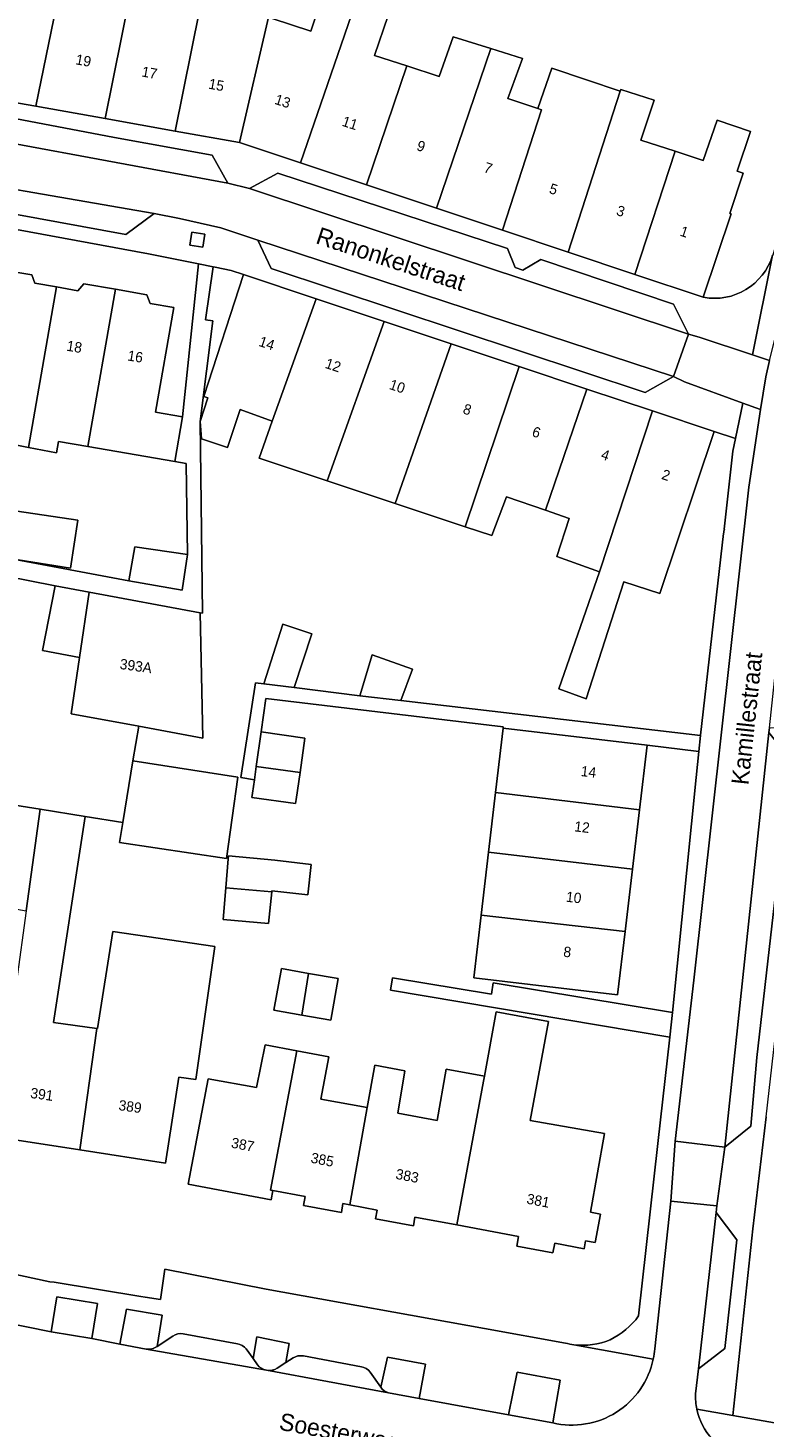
# Model space of a CAD drawing. Header units: metres. Extents: x 151448 to 154749, y 463108 to 465296.
# Tile 53 of 256: x 152921 to 152975, y 463378 to 463480. Entities that reach past the tile are written whole.
import ezdxf
from ezdxf.enums import TextEntityAlignment as Align

# ---------------------------------------------------------------- set-up
doc = ezdxf.new("R2010")
doc.units = ezdxf.units.M
for name, color, linetype, lineweight in [('B-PV-GR-GROENVOORZIENING-GV', 253, 'Continuous', 9), ('B-PV-OG-BEBOUWING-GV', 1, 'Continuous', 9), ('B-PV-OG-BEBOUWING-T18', 2, 'Continuous', 9), ('B-PV-OG-TERREIN_ERF-GV', 253, 'Continuous', 9), ('B-PV-OG-TOPOGRAFIE-T18', 2, 'Continuous', 9), ('B-PV-VH-OPENVERHARDING_BETONSTRAATSTEEN-GV', 253, 'Continuous', 9), ('B-PV-VH-OPENVERHARDING_STRAATBAKSTEEN-GV', 253, 'Continuous', 9), ('B-PV-VH-OPENVERHARDING_TEGEL-GV', 253, 'Continuous', 9)]:
    doc.layers.add(name, color=color, linetype=linetype, lineweight=lineweight)
doc.styles.add('Drong', font='txt', dxfattribs={"height": 1.8})

msp = doc.modelspace()

# ---------------------------------------------------------------- linework, layer by layer
at = {"layer": 'B-PV-GR-GROENVOORZIENING-GV', "flags": 128}
for points in [[(152933.704, 463464.238), (152933.863, 463465.185), (152932.917, 463465.344), (152932.758, 463464.397)], [(152925.636, 463384.935), (152926.06, 463387.471), (152923.098, 463387.973), (152922.693, 463385.433)], [(152959.159, 463378.809), (152959.714, 463381.913), (152956.587, 463382.489), (152955.945, 463379.391)]]:
    msp.add_lwpolyline(points, close=True, dxfattribs=at)
for points in [[(152930.393, 463384.358), (152930.755, 463386.628), (152928.152, 463387.079), (152927.666, 463384.536), (152929.58, 463384.161)], [(152939.121, 463382.791), (152939.748, 463383.193), (152940.004, 463384.585), (152937.646, 463385.052), (152937.363, 463383.487), (152937.687, 463383.035)], [(152947.216, 463380.993), (152949.457, 463380.57), (152949.919, 463383.083), (152947.146, 463383.585), (152946.661, 463381.405)]]:
    msp.add_lwpolyline(points, dxfattribs=at)
at = {"layer": 'B-PV-GR-GROENVOORZIENING-GV'}
for points in [[(152929.58, 463384.161, 0.1806374), (152930.393, 463384.358)], [(152937.687, 463383.035, 0.187781), (152938.349, 463382.633)], [(152938.349, 463382.633, 0.191636), (152939.121, 463382.791)], [(152946.661, 463381.405, 0.1976312), (152947.216, 463380.993)]]:
    msp.add_lwpolyline(points, format="xyb", dxfattribs=at)
at = {"layer": 'B-PV-OG-BEBOUWING-GV', "flags": 128}
for points in [[(152923.992, 463486.312), (152924.044, 463486.566), (152921.22, 463487.062), (152920.692, 463484.051), (152918.283, 463484.474), (152916.505, 463475.377), (152921.562, 463474.482)], [(152928.4, 463482.502), (152928.983, 463485.397), (152929.042, 463485.689), (152924.044, 463486.566), (152923.992, 463486.312), (152921.562, 463474.482), (152926.605, 463473.589)], [(152928.983, 463485.397), (152928.4, 463482.502), (152926.605, 463473.589), (152931.698, 463472.688), (152934.083, 463484.462), (152934.15, 463484.793), (152929.042, 463485.689)], [(152938.488, 463480.957), (152938.748, 463480.871), (152939.175, 463482.443), (152939.072, 463482.471), (152939.444, 463483.841), (152934.15, 463484.793), (152934.083, 463484.462), (152931.698, 463472.688), (152936.369, 463471.861)], [(152944.844, 463482.037), (152942.518, 463482.801), (152941.579, 463479.942), (152938.748, 463480.871), (152938.488, 463480.957), (152936.369, 463471.861), (152940.818, 463470.377), (152944.77, 463481.824)], [(152947.201, 463481.079), (152947.252, 463481.246), (152944.844, 463482.037), (152944.77, 463481.824), (152940.818, 463470.377), (152945.625, 463468.774), (152948.551, 463477.413), (152946.205, 463478.168)], [(152954.659, 463478.673), (152951.923, 463479.538), (152950.898, 463476.658), (152948.551, 463477.413), (152945.625, 463468.774), (152950.72, 463467.074)], [(152958.072, 463474.327), (152955.905, 463475.043), (152956.959, 463477.964), (152954.662, 463478.682), (152954.659, 463478.673), (152950.72, 463467.074), (152955.498, 463465.481), (152958.343, 463474.237)], [(152964.074, 463475.593), (152961.63, 463476.399), (152959.086, 463477.244), (152958.072, 463474.327), (152958.343, 463474.237), (152955.498, 463465.481), (152960.277, 463463.887)], [(152968.065, 463471.214), (152965.566, 463472.019), (152966.546, 463474.929), (152964.113, 463475.714), (152964.074, 463475.593), (152960.277, 463463.887), (152965.139, 463462.265)], [(152972.581, 463469.769), (152973.547, 463472.65), (152971.111, 463473.465), (152970.115, 463470.554), (152968.065, 463471.214), (152965.139, 463462.265), (152970.116, 463460.605), (152972.136, 463466.662), (152972.041, 463466.693), (152973.019, 463469.623)], [(152918.982, 463462.635), (152916.992, 463451.28), (152919.27, 463450.923), (152919.189, 463450.058), (152921.025, 463449.7), (152923.064, 463461.356), (152921.497, 463461.63), (152921.268, 463462.235)], [(152935.501, 463449.689), (152936.418, 463452.443), (152938.758, 463451.602), (152941.945, 463460.499), (152936.663, 463462.258), (152933.794, 463453.402), (152934.083, 463453.309), (152933.522, 463451.578), (152933.617, 463450.317)], [(152927.352, 463461.189), (152925.065, 463461.589), (152924.63, 463461.082), (152923.064, 463461.356), (152921.025, 463449.7), (152923.081, 463449.301), (152923.225, 463450.13), (152925.352, 463449.761)], [(152925.352, 463449.761), (152931.665, 463448.668), (152932.228, 463451.919), (152930.28, 463452.257), (152931.597, 463459.862), (152929.875, 463460.163), (152929.638, 463460.789), (152927.352, 463461.189)], [(152938.758, 463451.602), (152937.799, 463448.924), (152942.751, 463447.274), (152946.891, 463458.852), (152941.945, 463460.499)], [(152942.751, 463447.274), (152947.714, 463445.621), (152951.769, 463457.227), (152946.891, 463458.852)], [(152947.714, 463445.621), (152952.805, 463443.925), (152956.719, 463455.579), (152951.769, 463457.227)], [(152952.805, 463443.925), (152954.724, 463443.286), (152955.789, 463446.107), (152958.637, 463445.131), (152961.651, 463453.936), (152956.719, 463455.579)], [(152958.637, 463445.131), (152960.368, 463444.538), (152959.467, 463441.768), (152962.559, 463440.642), (152966.417, 463452.349), (152961.651, 463453.936)], [(152970.901, 463450.856), (152966.417, 463452.349), (152962.559, 463440.642), (152959.6, 463432.148), (152961.601, 463431.426), (152964.334, 463439.938), (152966.951, 463439.067)], [(152919.942, 463443.347), (152919.682, 463441.61), (152924.087, 463440.922), (152924.63, 463444.412), (152920.198, 463445.062)], [(152928.335, 463439.997), (152932.209, 463439.324), (152932.606, 463441.907), (152928.766, 463442.479)], [(152924.753, 463434.43), (152925.436, 463439.185), (152922.983, 463439.642), (152922.061, 463434.939)], [(152924.131, 463430.341), (152929.049, 463429.434), (152933.704, 463428.576), (152933.51, 463437.683), (152925.436, 463439.185), (152924.753, 463434.43)], [(152940.355, 463432.251), (152941.65, 463436.136), (152939.526, 463436.844), (152938.138, 463432.513)], [(152948.952, 463433.577), (152946.041, 463434.611), (152945.133, 463431.641), (152948.125, 463431.293)], [(152940.782, 463426.066), (152941.137, 463428.561), (152937.955, 463429.014), (152937.597, 463426.505)], [(152955.003, 463424.607), (152965.473, 463423.36), (152966.029, 463428.061), (152955.558, 463429.3)], [(152935.442, 463419.815), (152936.254, 463425.734), (152928.632, 463426.925), (152927.885, 463422.434), (152927.645, 463420.992)], [(152940.782, 463426.066), (152937.597, 463426.505), (152937.461, 463425.548), (152937.32, 463424.557), (152937.278, 463424.259), (152940.459, 463423.806), (152940.502, 463424.104)], [(152965.473, 463423.36), (152955.003, 463424.607), (152954.493, 463420.292), (152964.963, 463419.047)], [(152920.859, 463416.01), (152921.874, 463423.396), (152917.261, 463424.128), (152916.368, 463419.509), (152915.865, 463416.919)], [(152926.007, 463407.463), (152922.861, 463407.899), (152925.159, 463422.87), (152921.874, 463423.396), (152920.859, 463416.01), (152920.154, 463410.882), (152919.732, 463407.811), (152918.602, 463399.598), (152924.759, 463398.641)], [(152953.95, 463415.7), (152964.427, 463414.51), (152964.963, 463419.047), (152954.493, 463420.292)], [(152935.38, 463417.694), (152938.726, 463417.396), (152938.734, 463417.473), (152941.345, 463417.188), (152941.584, 463419.376), (152938.956, 463419.707), (152935.577, 463420.005), (152935.56, 463419.805)], [(152938.726, 463417.396), (152935.38, 463417.694), (152935.184, 463415.383), (152938.495, 463415.085)], [(152964.427, 463414.51), (152953.95, 463415.7), (152953.413, 463411.156), (152963.884, 463409.918)], [(152924.759, 463398.641), (152930.993, 463397.671), (152931.966, 463403.926), (152933.196, 463403.762), (152934.576, 463413.437), (152927.171, 463414.52), (152926.054, 463407.456), (152926.007, 463407.463)], [(152940.902, 463408.442), (152941.408, 463411.474), (152939.424, 463411.829), (152938.882, 463408.803)], [(152940.902, 463408.442), (152943.016, 463408.063), (152943.558, 463411.09), (152941.408, 463411.474)], [(152957.52, 463400.789), (152958.847, 463407.977), (152955.052, 463408.667), (152954.202, 463403.993), (152954.137, 463403.645), (152952.189, 463393.19), (152956.673, 463392.353), (152956.542, 463391.652), (152959.175, 463391.16), (152959.306, 463391.861), (152961.438, 463391.462), (152961.541, 463392.041), (152962.261, 463391.913), (152962.629, 463393.981), (152961.908, 463394.109), (152962.923, 463399.831)], [(152934.09, 463403.82), (152932.658, 463396.152), (152938.691, 463395.025), (152938.815, 463395.689), (152938.644, 463395.721), (152940.554, 463405.838), (152938.235, 463406.276), (152937.605, 463403.181)], [(152944.415, 463394.643), (152945.667, 463401.716), (152942.301, 463402.328), (152942.872, 463405.401), (152940.554, 463405.838), (152938.644, 463395.721), (152938.815, 463395.689), (152941.159, 463395.251), (152941.039, 463394.612), (152943.789, 463394.099), (152943.908, 463394.737)], [(152954.202, 463403.993), (152951.421, 463404.511), (152950.756, 463400.79), (152947.895, 463401.31), (152948.406, 463404.385), (152946.217, 463404.79), (152945.667, 463401.716), (152944.415, 463394.643), (152946.392, 463394.273), (152946.273, 463393.634), (152949.024, 463393.129), (152949.142, 463393.76), (152952.189, 463393.19), (152954.137, 463403.645)]]:
    msp.add_lwpolyline(points, close=True, dxfattribs=at)
at = {"layer": 'B-PV-OG-TERREIN_ERF-GV', "flags": 128}
for points in [[(152938.748, 463480.871), (152941.579, 463479.942), (152942.518, 463482.801)], [(152947.201, 463481.079), (152946.205, 463478.168), (152948.551, 463477.413), (152950.898, 463476.658), (152951.923, 463479.538), (152954.659, 463478.673), (152954.662, 463478.682), (152956.959, 463477.964), (152955.905, 463475.043), (152958.072, 463474.327), (152959.086, 463477.244), (152961.63, 463476.399), (152964.074, 463475.593), (152964.113, 463475.714), (152966.546, 463474.929), (152965.566, 463472.019), (152968.065, 463471.214), (152970.115, 463470.554), (152971.111, 463473.465), (152973.547, 463472.65), (152972.581, 463469.769), (152973.019, 463469.623), (152972.041, 463466.693), (152972.136, 463466.662), (152970.116, 463460.605)], [(152918.982, 463462.635), (152921.268, 463462.235), (152921.497, 463461.63), (152923.064, 463461.356), (152924.63, 463461.082), (152925.065, 463461.589), (152927.352, 463461.189), (152929.638, 463460.789), (152929.875, 463460.163), (152931.597, 463459.862), (152930.28, 463452.257), (152932.228, 463451.919), (152933.388, 463463.033), (152929.773, 463463.761), (152904.36, 463468.438)], [(152947.714, 463445.621), (152942.751, 463447.274), (152937.799, 463448.924), (152938.758, 463451.602), (152936.418, 463452.443), (152935.501, 463449.689), (152933.617, 463450.317), (152933.522, 463451.578), (152933.69, 463437.65), (152933.51, 463437.683), (152933.704, 463428.576), (152929.049, 463429.434), (152928.632, 463426.925), (152936.254, 463425.734), (152935.442, 463419.815), (152927.645, 463420.992), (152927.885, 463422.434), (152925.159, 463422.87), (152922.861, 463407.899), (152926.007, 463407.463), (152926.054, 463407.456), (152927.171, 463414.52), (152934.576, 463413.437), (152933.196, 463403.762), (152931.966, 463403.926), (152930.993, 463397.671), (152924.759, 463398.641), (152918.602, 463399.598)], [(152971.651, 463443.743), (152971.623, 463443.754), (152972.273, 463449.422), (152972.458, 463450.334), (152970.901, 463450.856), (152966.951, 463439.067), (152964.334, 463439.938), (152961.601, 463431.426), (152959.6, 463432.148), (152962.559, 463440.642), (152959.467, 463441.768), (152960.368, 463444.538), (152958.637, 463445.131), (152955.789, 463446.107), (152954.724, 463443.286), (152952.805, 463443.925), (152947.714, 463445.621)], [(152920.198, 463445.062), (152924.63, 463444.412), (152924.087, 463440.922), (152919.682, 463441.61), (152928.335, 463439.997), (152928.766, 463442.479), (152932.606, 463441.907), (152932.511, 463448.521), (152931.665, 463448.668), (152925.352, 463449.761), (152923.225, 463450.13), (152923.081, 463449.301), (152921.025, 463449.7), (152919.189, 463450.058)], [(152965.412, 463386.574), (152966.803, 463399.097), (152967.678, 463406.845), (152947.364, 463410.256), (152947.511, 463411.147), (152954.705, 463409.961), (152954.84, 463410.777), (152967.88, 463408.628), (152969.598, 463425.696), (152969.79, 463427.602), (152966.029, 463428.061), (152965.473, 463423.36), (152964.963, 463419.047), (152964.427, 463414.51), (152963.884, 463409.918), (152953.413, 463411.156), (152953.95, 463415.7), (152954.493, 463420.292), (152955.003, 463424.607), (152955.558, 463429.3), (152955.568, 463429.383), (152938.301, 463431.448), (152937.955, 463429.014), (152941.137, 463428.561), (152940.782, 463426.066), (152940.502, 463424.104), (152940.459, 463423.806), (152937.278, 463424.259), (152937.32, 463424.557), (152937.461, 463425.548), (152936.483, 463425.698), (152937.537, 463432.584), (152938.138, 463432.513), (152939.526, 463436.844), (152941.65, 463436.136), (152940.355, 463432.251), (152945.133, 463431.641), (152946.041, 463434.611), (152948.952, 463433.577), (152948.125, 463431.293), (152969.906, 463428.749), (152969.91, 463428.788), (152971.59, 463443.446)], [(152917.261, 463424.128), (152921.874, 463423.396), (152925.159, 463422.87), (152927.885, 463422.434), (152928.632, 463426.925), (152929.049, 463429.434), (152924.131, 463430.341), (152924.753, 463434.43), (152922.061, 463434.939), (152922.983, 463439.642), (152917.675, 463440.683)], [(152974.683, 463401.039), (152973.716, 463392.913), (152972.251, 463379.343), (152981.509, 463377.709)], [(152910.774, 463391.611), (152922.579, 463389.066), (152922.896, 463389.02), (152929.192, 463387.996), (152929.508, 463387.947), (152930.633, 463387.771), (152930.954, 463389.974), (152938.316, 463388.523), (152954.208, 463385.663), (152960.093, 463384.598)]]:
    msp.add_lwpolyline(points, dxfattribs=at)
at = {"layer": 'B-PV-OG-TERREIN_ERF-GV'}
for points in [[(152970.116, 463460.605, 0.3814625), (152975.157, 463463.654)], [(152971.59, 463443.446, -0.0905474), (152971.651, 463443.743)], [(152963.338, 463384.847, 0.118127), (152965.412, 463386.574)], [(152960.705, 463384.488, 0.1287901), (152963.338, 463384.847)], [(152960.093, 463384.598, 0.0296294), (152960.705, 463384.488)]]:
    msp.add_lwpolyline(points, format="xyb", dxfattribs=at)
at = {"layer": 'B-PV-OG-TERREIN_ERF-GV', "flags": 128}
for points in [[(152936.663, 463462.258), (152935.781, 463462.552), (152934.617, 463462.786), (152934.465, 463462.817), (152933.919, 463458.961), (152934.434, 463458.888), (152933.522, 463451.578), (152934.083, 463453.309), (152933.794, 463453.402)], [(152935.38, 463417.694), (152935.56, 463419.805), (152935.577, 463420.005), (152938.956, 463419.707), (152941.584, 463419.376), (152941.345, 463417.188), (152938.734, 463417.473), (152938.726, 463417.396), (152938.495, 463415.085), (152935.184, 463415.383)], [(152940.902, 463408.442), (152938.882, 463408.803), (152939.424, 463411.829), (152941.408, 463411.474), (152943.558, 463411.09), (152943.016, 463408.063)], [(152945.667, 463401.716), (152946.217, 463404.79), (152948.406, 463404.385), (152947.895, 463401.31), (152950.756, 463400.79), (152951.421, 463404.511), (152954.202, 463403.993), (152955.052, 463408.667), (152958.847, 463407.977), (152957.52, 463400.789), (152962.923, 463399.831), (152961.908, 463394.109), (152962.629, 463393.981), (152962.261, 463391.913), (152961.541, 463392.041), (152961.438, 463391.462), (152959.306, 463391.861), (152959.175, 463391.16), (152956.542, 463391.652), (152956.673, 463392.353), (152952.189, 463393.19), (152949.142, 463393.76), (152949.024, 463393.129), (152946.273, 463393.634), (152946.392, 463394.273), (152944.415, 463394.643), (152943.908, 463394.737), (152943.789, 463394.099), (152941.039, 463394.612), (152941.159, 463395.251), (152938.815, 463395.689), (152938.691, 463395.025), (152932.658, 463396.152), (152934.09, 463403.82), (152937.605, 463403.181), (152938.235, 463406.276), (152940.554, 463405.838), (152942.872, 463405.401), (152942.301, 463402.328)]]:
    msp.add_lwpolyline(points, close=True, dxfattribs=at)
at = {"layer": 'B-PV-VH-OPENVERHARDING_BETONSTRAATSTEEN-GV', "flags": 128}
for points in [[(152930.172, 463466.703), (152932.016, 463466.338), (152935.018, 463465.64), (152937.721, 463464.764), (152967.956, 463454.857), (152969.042, 463457.916), (152937.114, 463468.515), (152935.539, 463468.909), (152911.138, 463473.402), (152909.531, 463473.681), (152895.087, 463476.248), (152894.947, 463476.277), (152894.211, 463473.006), (152894.744, 463472.917), (152908.981, 463470.378), (152910.824, 463470.042)], [(152911.138, 463473.402), (152935.539, 463468.909), (152934.389, 463470.938), (152927.285, 463472.222), (152919.528, 463473.688), (152913.078, 463474.761)], [(152910.824, 463470.042), (152911.945, 463468.133), (152928.114, 463465.168), (152930.172, 463466.703)], [(152956.987, 463462.587), (152956.422, 463462.768), (152955.864, 463464.139), (152939.172, 463469.635), (152937.114, 463468.515), (152969.042, 463457.916), (152967.952, 463460.093), (152958.299, 463463.354)], [(152967.956, 463454.857), (152937.721, 463464.764), (152938.692, 463462.706), (152965.897, 463453.678)], [(152972.983, 463452.919), (152974.284, 463452.439), (152974.65, 463454.826), (152974.94, 463456.001), (152973.694, 463456.415), (152969.814, 463457.704), (152969.042, 463457.916), (152967.956, 463454.857), (152968.757, 463454.467)], [(152971.677, 463398.839), (152973.561, 463400.373), (152974.014, 463405.355), (152976.485, 463426.986), (152974.877, 463428.977)], [(152971.677, 463398.839), (152968.074, 463399.271), (152967.754, 463394.927), (152971.109, 463394.574)], [(152971.044, 463394.088), (152969.776, 463382.736), (152971.689, 463384.215), (152972.562, 463392.11)]]:
    msp.add_lwpolyline(points, close=True, dxfattribs=at)
for points in [[(152974.94, 463456.001), (152974.65, 463454.826), (152974.284, 463452.439), (152973.42, 463446.799), (152969.436, 463410.971), (152968.074, 463399.271), (152971.677, 463398.839), (152974.877, 463428.977), (152974.917, 463429.326), (152975.768, 463437.286), (152975.783, 463437.426), (152976.172, 463441.635)], [(152931.536, 463385.106), (152930.393, 463384.358)], [(152936.23, 463384.554), (152932.293, 463385.289)], [(152929.58, 463384.161), (152938.349, 463382.633)], [(152937.363, 463383.487), (152936.868, 463384.179)], [(152945.244, 463382.877), (152941.024, 463383.677)], [(152937.687, 463383.035), (152937.363, 463383.487)], [(152938.349, 463382.633), (152947.216, 463380.993)], [(152939.748, 463383.193), (152939.121, 463382.791)], [(152940.272, 463383.529), (152939.748, 463383.193)], [(152946.661, 463381.405), (152945.881, 463382.502)]]:
    msp.add_lwpolyline(points, dxfattribs=at)
at = {"layer": 'B-PV-VH-OPENVERHARDING_BETONSTRAATSTEEN-GV'}
for points in [[(152932.293, 463385.289, 0.1996215), (152931.536, 463385.106)], [(152930.393, 463384.358, -0.1806374), (152929.58, 463384.161)], [(152936.868, 463384.179, 0.1962865), (152936.23, 463384.554)], [(152941.024, 463383.677, 0.1755373), (152940.272, 463383.529)], [(152938.349, 463382.633, -0.187781), (152937.687, 463383.035)], [(152939.121, 463382.791, -0.191636), (152938.349, 463382.633)], [(152945.881, 463382.502, 0.1981618), (152945.244, 463382.877)], [(152947.216, 463380.993, -0.1976312), (152946.661, 463381.405)]]:
    msp.add_lwpolyline(points, format="xyb", dxfattribs=at)
at = {"layer": 'B-PV-VH-OPENVERHARDING_STRAATBAKSTEEN-GV', "flags": 128}
for points in [[(152970.116, 463460.605), (152965.139, 463462.265), (152960.277, 463463.887), (152955.498, 463465.481), (152950.72, 463467.074), (152945.625, 463468.774), (152940.818, 463470.377), (152936.369, 463471.861), (152931.698, 463472.688), (152926.605, 463473.589), (152921.562, 463474.482), (152916.505, 463475.377), (152911.34, 463476.291), (152910.257, 463476.472), (152904.018, 463477.513), (152900.924, 463478.181), (152900.837, 463477.915), (152898.104, 463478.732), (152898.014, 463478.524), (152891.776, 463480.429), (152889.277, 463481.302), (152888.979, 463480.145)], [(152890.749, 463477.162), (152894.455, 463476.381), (152894.947, 463476.277), (152895.087, 463476.248), (152897.355, 463477.635), (152908.234, 463475.707), (152909.531, 463473.681), (152911.138, 463473.402), (152913.078, 463474.761), (152919.528, 463473.688), (152927.285, 463472.222), (152934.389, 463470.938), (152935.539, 463468.909), (152937.114, 463468.515), (152939.172, 463469.635), (152955.864, 463464.139), (152956.422, 463462.768), (152956.987, 463462.587), (152958.299, 463463.354), (152967.952, 463460.093), (152969.042, 463457.916), (152969.814, 463457.704), (152973.694, 463456.415)], [(152904.36, 463468.438), (152929.773, 463463.761), (152933.388, 463463.033), (152934.465, 463462.817), (152934.617, 463462.786), (152935.781, 463462.552), (152936.663, 463462.258), (152941.945, 463460.499), (152946.891, 463458.852), (152951.769, 463457.227), (152956.719, 463455.579), (152961.651, 463453.936), (152966.417, 463452.349), (152970.901, 463450.856), (152972.458, 463450.334), (152972.983, 463452.919), (152968.757, 463454.467), (152967.956, 463454.857), (152965.897, 463453.678), (152938.692, 463462.706), (152937.721, 463464.764), (152935.018, 463465.64), (152932.016, 463466.338), (152930.172, 463466.703), (152928.114, 463465.168), (152911.945, 463468.133)], [(152973.694, 463456.415), (152975.157, 463463.654)], [(152969.552, 463380.922), (152969.776, 463382.736), (152971.044, 463394.088), (152971.109, 463394.574), (152967.754, 463394.927), (152966.577, 463384.186)], [(152959.159, 463378.809), (152955.945, 463379.391), (152949.457, 463380.57), (152947.216, 463380.993), (152938.349, 463382.633), (152929.58, 463384.161), (152927.666, 463384.536), (152925.636, 463384.935), (152922.693, 463385.433), (152915.471, 463386.865), (152913.123, 463387.319), (152911.072, 463387.772), (152908.144, 463388.403)]]:
    msp.add_lwpolyline(points, dxfattribs=at)
msp.add_lwpolyline([(152933.704, 463464.238), (152932.758, 463464.397), (152932.917, 463465.344), (152933.863, 463465.185)], close=True, dxfattribs=at)
at = {"layer": 'B-PV-VH-OPENVERHARDING_STRAATBAKSTEEN-GV'}
for points in [[(152975.157, 463463.654, -0.3814625), (152970.116, 463460.605)], [(152966.577, 463384.186, -0.0322928), (152966.469, 463383.445)], [(152966.469, 463383.445, -0.4227286), (152959.159, 463378.809)], [(152969.645, 463379.803, -0.061608), (152969.552, 463380.922)], [(152972.836, 463376.373, -0.2783593), (152969.645, 463379.803)]]:
    msp.add_lwpolyline(points, format="xyb", dxfattribs=at)
at = {"layer": 'B-PV-VH-OPENVERHARDING_TEGEL-GV', "flags": 128}
for points in [[(152975.157, 463463.654), (152973.694, 463456.415), (152974.94, 463456.001), (152975.89, 463459.835), (152976.216, 463460.934), (152976.755, 463462.746), (152977.097, 463463.898), (152977.274, 463464.493), (152977.275, 463464.504), (152977.316, 463465.066), (152976.124, 463466.925), (152975.162, 463463.671)], [(152932.209, 463439.324), (152928.335, 463439.997), (152919.682, 463441.61), (152919.942, 463443.347), (152917.931, 463443.564), (152917.585, 463441.055), (152917.725, 463441.036), (152917.675, 463440.683), (152922.983, 463439.642), (152925.436, 463439.185), (152933.51, 463437.683), (152933.69, 463437.65), (152933.522, 463451.578), (152934.434, 463458.888), (152933.919, 463458.961), (152934.465, 463462.817), (152933.388, 463463.033), (152932.228, 463451.919), (152931.665, 463448.668), (152932.511, 463448.521), (152932.606, 463441.907)], [(152945.133, 463431.641), (152940.355, 463432.251), (152938.138, 463432.513), (152937.537, 463432.584), (152936.483, 463425.698), (152937.461, 463425.548), (152937.597, 463426.505), (152937.955, 463429.014), (152938.301, 463431.448), (152955.568, 463429.383), (152955.558, 463429.3), (152966.029, 463428.061), (152969.79, 463427.602), (152969.906, 463428.749), (152948.125, 463431.293)], [(152967.678, 463406.845), (152967.88, 463408.628), (152954.84, 463410.777), (152954.705, 463409.961), (152947.511, 463411.147), (152947.364, 463410.256)]]:
    msp.add_lwpolyline(points, close=True, dxfattribs=at)
for points in [[(152974.284, 463452.439), (152972.983, 463452.919), (152972.458, 463450.334), (152972.273, 463449.422), (152971.623, 463443.754), (152971.651, 463443.743)], [(152966.577, 463384.186), (152967.754, 463394.927), (152968.074, 463399.271), (152969.436, 463410.971), (152973.42, 463446.799), (152974.284, 463452.439)], [(152971.59, 463443.446), (152969.91, 463428.788), (152969.906, 463428.749), (152969.79, 463427.602), (152969.598, 463425.696), (152967.88, 463408.628), (152967.678, 463406.845), (152966.803, 463399.097), (152965.412, 463386.574)], [(152969.645, 463379.803), (152972.251, 463379.343), (152973.716, 463392.913), (152974.683, 463401.039), (152977.326, 463424.2), (152977.943, 463429.995), (152975.362, 463429.281), (152974.917, 463429.326), (152974.877, 463428.977)], [(152974.877, 463428.977), (152976.485, 463426.986), (152974.014, 463405.355), (152973.561, 463400.373), (152971.677, 463398.839), (152971.109, 463394.574), (152971.044, 463394.088), (152972.562, 463392.11), (152971.689, 463384.215), (152969.776, 463382.736), (152969.552, 463380.922)], [(152960.093, 463384.598), (152954.208, 463385.663), (152938.316, 463388.523), (152930.954, 463389.974), (152930.633, 463387.771), (152929.508, 463387.947), (152929.192, 463387.996), (152922.896, 463389.02), (152922.579, 463389.066), (152910.774, 463391.611), (152909.241, 463391.941), (152909.285, 463392.289), (152906.469, 463393.004), (152906.449, 463393.009), (152906.388, 463392.732)], [(152908.144, 463388.403), (152908.755, 463390.879), (152911.586, 463390.281), (152911.072, 463387.772), (152913.123, 463387.319), (152913.631, 463389.537), (152915.891, 463389.063), (152915.471, 463386.865), (152922.693, 463385.433), (152923.098, 463387.973), (152926.06, 463387.471), (152925.636, 463384.935), (152927.666, 463384.536), (152928.152, 463387.079), (152930.755, 463386.628), (152930.393, 463384.358), (152931.536, 463385.106)], [(152932.293, 463385.289), (152936.23, 463384.554)], [(152936.868, 463384.179), (152937.363, 463383.487), (152937.646, 463385.052), (152940.004, 463384.585), (152939.748, 463383.193), (152940.272, 463383.529)], [(152941.024, 463383.677), (152945.244, 463382.877)], [(152966.469, 463383.445), (152960.705, 463384.488)], [(152960.705, 463384.488), (152966.469, 463383.445)], [(152945.881, 463382.502), (152946.661, 463381.405), (152947.146, 463383.585), (152949.919, 463383.083), (152949.457, 463380.57), (152955.945, 463379.391), (152956.587, 463382.489), (152959.714, 463381.913), (152959.159, 463378.809)], [(152981.509, 463377.709), (152972.251, 463379.343), (152969.645, 463379.803)]]:
    msp.add_lwpolyline(points, dxfattribs=at)
at = {"layer": 'B-PV-VH-OPENVERHARDING_TEGEL-GV'}
for points in [[(152971.651, 463443.743, 0.0905474), (152971.59, 463443.446)], [(152965.412, 463386.574, -0.118127), (152963.338, 463384.847)], [(152931.536, 463385.106, -0.1996215), (152932.293, 463385.289)], [(152963.338, 463384.847, -0.1287901), (152960.705, 463384.488)], [(152936.23, 463384.554, -0.1962865), (152936.868, 463384.179)], [(152940.272, 463383.529, -0.1755373), (152941.024, 463383.677)], [(152960.705, 463384.488, -0.0296294), (152960.093, 463384.598)], [(152966.469, 463383.445, 0.0322928), (152966.577, 463384.186)], [(152945.244, 463382.877, -0.1981618), (152945.881, 463382.502)], [(152959.159, 463378.809, 0.4227286), (152966.469, 463383.445)], [(152969.552, 463380.922, 0.061608), (152969.645, 463379.803)], [(152969.645, 463379.803, 0.2783593), (152972.836, 463376.373)]]:
    msp.add_lwpolyline(points, format="xyb", dxfattribs=at)

# ---------------------------------------------------------------- texts
at = {"layer": 'B-PV-OG-BEBOUWING-T18', "style": 'Drong'}
for s, rotation, p in [('19', 349.6, (152925.032, 463477.811)), ('17', 349.6, (152929.838, 463476.928)), ('15', 349.6, (152934.701, 463476.035)), ('13', 342, (152939.526, 463474.857)), ('11', 342, (152944.421, 463473.267)), ('9', 342, (152949.588, 463471.588)), ('7', 342, (152954.474, 463470.001)), ('5', 342, (152959.219, 463468.459)), ('3', 342, (152964.111, 463466.87)), ('1', 342, (152968.738, 463465.367)), ('18', 350.9, (152924.371, 463457.012)), ('14', 341.8, (152938.371, 463457.265)), ('16', 350.9, (152928.805, 463456.301)), ('12', 341.8, (152943.194, 463455.674)), ('10', 341.8, (152947.861, 463454.135)), ('8', 341.8, (152952.952, 463452.456)), ('6', 341.8, (152957.979, 463450.798)), ('4', 341.8, (152962.993, 463449.144)), ('2', 341.8, (152967.404, 463447.69)), ('393A', 352.1, (152928.847, 463433.813)), ('14', 353.3, (152961.772, 463426.124)), ('12', 353.3, (152961.297, 463422.111)), ('10', 353.3, (152960.692, 463416.993)), ('8', 353.3, (152960.224, 463413.031)), ('391', 352.1, (152922.011, 463402.684)), ('389', 352.1, (152928.428, 463401.796)), ('387', 349.1, (152936.622, 463399.029)), ('385', 349.1, (152942.408, 463397.936)), ('383', 349.1, (152948.583, 463396.761)), ('381', 349.1, (152958.11, 463394.957))]:
    msp.add_text(s, height=0.75, rotation=rotation, dxfattribs=at).set_placement(p, align=Align.MIDDLE)
at = {"layer": 'B-PV-OG-TOPOGRAFIE-T18', "style": 'Drong'}
for s, rotation, p in [('Ranonkelstraat', 341.8, (152947.399, 463463.409)), ('Kamillestraat', 83.9, (152973.258, 463429.995)), ('Soesterweg', 349.7, (152943.618, 463377.968))]:
    msp.add_text(s, height=1.25, rotation=rotation, dxfattribs=at).set_placement(p, align=Align.MIDDLE)

doc.saveas('drawing.dxf')
